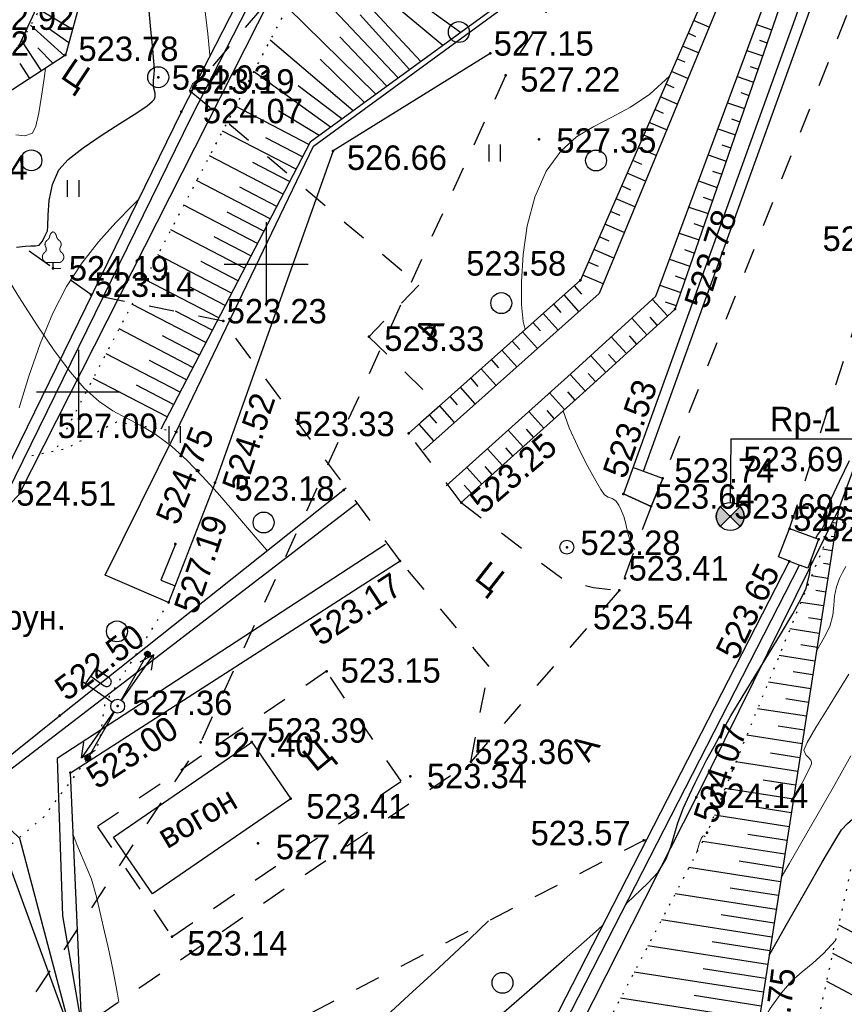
# Model space of a CAD drawing. Header units: millimetres. Extents: x 767170 to 66149698, y -983507 to 2493658.
# Tile 127 of 226: x 2114983 to 2144493, y -581661 to -546419. Entities that reach past the tile are written whole.
import ezdxf

# ---------------------------------------------------------------- set-up
doc = ezdxf.new("R2010")
doc.units = ezdxf.units.MM
for name, pattern in [('Д_ТРОТ_ТРУБА', [3, 1.5, -1.5]), ('ДОРОГИ_СТРОЯЩ', [9, 8, -1]), ('Контура низ откосов  Штриховая 0.1-0.5 - - - - - - -', [0.6, 0.1, -0.5])]:
    doc.linetypes.add(name, pattern=pattern)
for name, color, linetype in [('(001) Сетка', 92, 'Continuous'), ('(003) Пункты', 7, 'Continuous'), ('(004) Точки рельефа', 7, 'Continuous'), ('(004a) Точки рельефа (отк.)', 7, 'Continuous'), ('(007) Здания', 7, 'Continuous'), ('(013) Газ', 30, 'ИК_Газопровод -------г--------'), ('(014) Водопровод', 5, 'ИК_Водопровод -------в--------'), ('(022) Возд. Линии', 7, 'Continuous'), ('(025) Дорога', 7, 'Continuous'), ('(027) Гидрография', 7, 'Continuous'), ('(031) Горизонтали', 42, 'Continuous'), ('(035) Откосы', 7, 'Continuous'), ('(036) Растительность', 7, 'Continuous'), ('(038) Деревья', 7, 'Continuous'), ('(039) Земля', 7, 'Continuous'), ('(040) Ограда', 7, 'Continuous')]:
    doc.layers.add(name, color=color, linetype=linetype)
doc.layers.add('(032) Горизонтали утолщенные', color=32, linetype='Continuous', lineweight=30)
doc.styles.add('BM-431', font='txt')
doc.styles.add('D-431', font='txt')
doc.styles.add('S', font='txtwr', dxfattribs={"oblique": 15})
doc.styles.get("Standard").update_dxf_attribs({"font": 'isocpeui.ttf'})
doc.linetypes.add('GAZ_VOZDUSH', pattern='A,1,-2,["~",Standard,S=3,R=0,X=-1.5,Y=-1.5],-1,10', length=14)
doc.linetypes.add('ИК_Водопровод -------в--------', pattern='A,9,-0.6,["В",Standard,S=1.2,R=0,X=0,Y=-0.6],-1.2', length=10.8)
doc.linetypes.add('ИК_Газопровод -------г--------', pattern='A,9,-0.6,["Г",Standard,S=1.2,R=0,X=0,Y=-0.6],-1.2', length=10.8)
doc.linetypes.add('ОГРАДА_БЕТ', pattern='A,4,["|",Standard,S=0.8,R=0,X=0,Y=-0.8],4', length=8)
doc.linetypes.add('ОТКОСЫ_НЕУКР', pattern='A,0.5,["|",Standard,S=1.2,R=0,X=0,Y=-1.2],1,["|",Standard,S=0.5,R=0,X=0,Y=-0.5],0.5', length=2)
doc.linetypes.add('ОТКОСЫ_НЕУКР1', pattern='A,0.5,["|",Standard,S=-1.2,R=0,X=0,Y=1.2],1,["|",Standard,S=-0.5,R=0,X=0,Y=0.5],0.5', length=2)

# ---------------------------------------------------------------- blocks, each defined once
blk = doc.blocks.new('d')
at = {"layer": '(038) Деревья'}
blk.add_ellipse((0, 0), major_axis=(0.265, 0.265), ratio=1, start_param=5.497787, end_param=11.780972, dxfattribs=at)
blk = doc.blocks.new('I04010')
for p, q in [((-0.412273, 0.007146), (-0.412273, 1.207146)), ((0.387727, 1.207146), (0.387727, 0.007146))]:
    blk.add_line(p, q)
blk = doc.blocks.new('Setka')
at = {"layer": '(001) Сетка'}
for p, q in [((0, 1.5), (0, -1.5)), ((-1.5, 0), (1.5, 0))]:
    blk.add_line(p, q, dxfattribs=at)
blk = doc.blocks.new('d-flat-27-flat-1')
at = {"layer": '(038) Деревья'}
blk.add_ellipse((0, 0), major_axis=(0.265, 0.265), ratio=1, start_param=5.497787, end_param=11.780972, dxfattribs=at)
blk = doc.blocks.new('U1061-flat-2')
at = {"layer": '(022) Возд. Линии'}
blk.add_circle((0, 0), 0.25, dxfattribs=at)
at = {"color": 4, "oblique": 15}
blk.add_attdef('Z', (0.797, -0.495), '', height=1, dxfattribs=at)
blk = doc.blocks.new('I00110-flat-4')
h = blk.add_hatch(color=7)
edge = h.paths.add_edge_path()
edge.add_line((0.354, 0.354), (0, 0))
edge.add_line((0, 0), (0.354, -0.354))
edge.add_arc((0, 0), 0.5, 315, 405)
edge = h.paths.add_edge_path()
edge.add_line((-0.354, -0.354), (0, 0))
edge.add_line((0, 0), (-0.354, 0.354))
edge.add_arc((0, 0), 0.5, 135, 225)
at = {"layer": '(003) Пункты'}
blk.add_circle((0, 0), 0.5, dxfattribs=at)
at = {"color": 7}
for points in [[(0, 0), (-0.354, 0.354, 0.414214), (-0.354, -0.354)], [(0, 0), (0.354, -0.354, 0.414214), (0.354, 0.354)]]:
    blk.add_lwpolyline(points, format="xyb", close=True, dxfattribs=at)
blk.add_lwpolyline([(0.008, 0), (0.008, 0)], dxfattribs=at)
at = {"color": 4, "linetype": 'Continuous', "style": 'S', "oblique": 15}
blk.add_attdef('G', (0.692, 0.111), '', height=1, dxfattribs=at)
at = {"color": 4, "style": 'S', "oblique": 15}
blk.add_attdef('Z', (0.738, -1.15), '', height=1, dxfattribs=at)
blk = doc.blocks.new('d-flat-35-flat-1')
at = {"layer": '(038) Деревья'}
blk.add_ellipse((0, 0), major_axis=(0.265, 0.265), ratio=1, start_param=5.497787, end_param=11.780972, dxfattribs=at)
blk = doc.blocks.new('f-flat-5-flat-1')
at = {"layer": '(022) Возд. Линии'}
for points in [[(-1.148, 0.801), (-0.719, 1.416)], [(-0.205, 0.143), (-1.23, 0.859)]]:
    blk.add_lwpolyline(points, dxfattribs=at)
blk.add_lwpolyline([(-0.254, 0.772), (-0.254, 0.772, 0.414214), (-0.294, 0.998), (-0.776, 1.334), (-0.962, 1.068), (-0.48, 0.732, 0.414214)], format="xyb", close=True, dxfattribs=at)
blk.add_circle((0, 0), 0.25, dxfattribs=at)
blk = doc.blocks.new('S1-flat-6-flat-1')
at = {"layer": '(022) Возд. Линии'}
for p, q in [((0, 0), (-1.145, -1.64)), ((-1.145, -1.64), (-1.064, -1.087)), ((-1.145, -1.64), (-0.654, -1.373))]:
    blk.add_line(p, q, dxfattribs=at)
blk = doc.blocks.new('S2-flat-6-flat-1')
at = {"layer": '(022) Возд. Линии'}
for p, q in [((0, 0), (1.145, 1.64)), ((1.145, 1.64), (0.654, 1.373)), ((1.145, 1.64), (1.064, 1.087))]:
    blk.add_line(p, q, dxfattribs=at)
blk = doc.blocks.new('s3-flat-8-flat-1')
at = {"layer": '(022) Возд. Линии'}
h = blk.add_hatch(dxfattribs=at)
h.set_pattern_fill('ACET-2D-ACET-2D-ANSI31', color=256, scale=0.01, angle=60.2458, style=0)
h.set_pattern_definition([(105.245828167, (-32401.5294, -79738.96087), (-0.030632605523, -0.008349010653), [])])
edge = h.paths.add_edge_path()
edge.add_arc((0.943, 1.65), 0.1, 0, 360)
blk.add_lwpolyline([(0, 0), (0.993, 1.736)], dxfattribs=at)
blk.add_circle((0.943, 1.65), 0.1, dxfattribs=at)
blk = doc.blocks.new('s4-flat-8-flat-1')
at = {"layer": '(022) Возд. Линии'}
h = blk.add_hatch(dxfattribs=at)
h.set_pattern_fill('ACET-2D-ACET-2D-ANSI31', color=256, scale=0.01, angle=240.2458, style=0)
h.set_pattern_definition([(285.245828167, (-32401.28193, -79738.52796), (0.030632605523, 0.008349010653), [])])
edge = h.paths.add_edge_path()
edge.add_arc((-0.943, -1.65), 0.1, 0, 360)
blk.add_lwpolyline([(0, 0), (-0.993, -1.736)], dxfattribs=at)
blk.add_circle((-0.943, -1.65), 0.1, dxfattribs=at)
blk = doc.blocks.new('prov-s-flat-6-flat-1')
at = {"layer": '(022) Возд. Линии'}
for name, p in [('s3-flat-8-flat-1', (0.123, 0.216)), ('s4-flat-8-flat-1', (-0.124, -0.217))]:
    blk.add_blockref(name, p, dxfattribs=at)
blk = doc.blocks.new('karagach-flat-12-flat-1')
at = {"layer": '(038) Деревья', "const_width": 0.0375}
for points in [[(-0.208, 1.009, 0.181567), (-0.117, 1.159, 0.303004)], [(0, 1.312, 0.246034), (-0.117, 1.159, 0.489079)], [(0, 1.312, -0.246034), (0.117, 1.159, -0.489079)], [(0.208, 1.009, -0.181567), (0.117, 1.159, -0.303004)], [(-0.315, 0.559, 0.383603), (-0.255, 0.753, 0.352912)], [(-0.208, 1.009, 0.430853), (-0.255, 0.753, 0.548276)], [(0.208, 1.009, -0.430853), (0.255, 0.753, -0.548276)], [(0.315, 0.559, -0.383603), (0.255, 0.753, -0.352912)], [(-0.315, 0.559, 0.626949), (-0.218, 0.206, 0.702465)], [(0.315, 0.559, -0.626949), (0.218, 0.206, -0.702465)]]:
    blk.add_lwpolyline(points, format="xyb", dxfattribs=at)
for points in [[(0, 0.206), (-0.218, 0.206)], [(0, 0), (0, 0.206)], [(0, 0.206), (0.218, 0.206)], [(0, 0), (0.281, 0)]]:
    blk.add_lwpolyline(points, dxfattribs=at)
at = {"layer": '(038) Деревья'}
blk.add_lwpolyline([(0, 0), (0, 0.206)], dxfattribs=at)
blk = doc.blocks.new('A$C05d28b1e')
at = {"layer": '(003) Пункты', "ltscale": 600}
blk.add_line((100967, 81575), (105749, 81575), dxfattribs=at)
at = {"layer": '(004) Точки рельефа', "color": 7, "linetype": 'ByBlock', "lineweight": -2}
for p in [(81647, 94014), (95586, 87254), (78068, 86740), (98973, 86224), (82801, 85790), (88013, 85231), (89436, 81772), (98532, 80158), (87110, 79749), (97119, 79607), (91318, 79294), (100952, 78798), (95097, 77699), (89130, 77208), (103060, 77194), (96975, 76152), (86497, 73256), (76942, 71664), (83820, 70723), (77330, 69626), (89502, 69491), (85216, 68696), (100119, 67481), (97849, 67204), (80964, 63758), (83873, 49879), (99627, 49152), (88020, 47853), (100823, 46869), (93450, 46447), (83430, 42245), (87837, 36393), (89226, 34580), (87809, 32378), (87566, 30288), (85741, 26576), (88708, 25275), (90759, 21661)]:
    blk.add_point(p, dxfattribs=at)
at = {"layer": '(004a) Точки рельефа (отк.)', "color": 7, "linetype": 'ByBlock', "lineweight": -2}
for p in [(98114, 79156), (104824, 79051), (103071, 78364), (104105, 77984), (97181, 76585), (91663, 70018), (99727, 68744), (99074, 49941), (87193, 49086)]:
    blk.add_point(p, dxfattribs=at)
at = {"layer": '(007) Здания', "ltscale": 600}
blk.add_lwpolyline([(83820, 70723), (85216, 68696), (80275, 65293), (78878, 67320), (83820, 70723)], dxfattribs=at)
at = {"layer": '(013) Газ', "linetype": 'GAZ_VOZDUSH', "ltscale": 600, "flags": 128}
blk.add_lwpolyline([(139039, 153682), (138885, 152734), (135454, 145357), (130316, 142546), (115842, 109039), (104824, 79051), (99727, 68744), (82201, 34139), (52809, 3628), (56082, -3749), (32593, -24350), (33828, -29046), (31852, -35564), (-6995, -77251), (-10648, -79274), (-22017, -90450), (-29954, -94459), (-74554, -132816), (-76953, -135094)], dxfattribs=at)
at = {"layer": '(014) Водопровод', "linetype": 'GAZ_VOZDUSH', "ltscale": 600, "flags": 128}
blk.add_lwpolyline([(87809, 32378), (87290, 31082), (87795, 30880)], dxfattribs=at)
at = {"layer": '(022) Возд. Линии', "color": 0, "ltscale": 600, "flags": 128}
blk.add_lwpolyline([(100967, 81575), (100944, 79298)], dxfattribs=at)
at = {"layer": '(025) Дорога', "linetype": 'Д_ТРОТ_ТРУБА', "ltscale": 600}
for p, q in [((87672, 101100), (81647, 94014)), ((81647, 94014), (89803, 87079)), ((78068, 86740), (72096, 90931)), ((89803, 87079), (88013, 85231)), ((82801, 85790), (78068, 86740)), ((89130, 77208), (82801, 85790)), ((88013, 85231), (90548, 82763)), ((90548, 82763), (89436, 81772)), ((92314, 73433), (89130, 77208)), ((91663, 70018), (92314, 73433))]:
    blk.add_line(p, q, dxfattribs=at)
at = {"layer": '(025) Дорога', "linetype": 'Д_ТРОТ_ТРУБА', "ltscale": 600, "flags": 128}
for points in [[(103071, 78364), (108136, 94128), (121311, 127975), (129224, 144046), (129881, 144552), (131035, 145447), (133208, 146418), (135300, 147146), (138641, 147465), (143191, 146540), (147359, 145316), (149783, 143492), (150815, 142076)], [(113335, 147140), (113890, 147063), (123073, 144000), (123325, 143794), (123508, 143307), (123340, 142397), (117537, 129153), (105171, 96881), (98532, 80158)], [(150815, 142076), (135921, 113311), (125552, 93370), (117383, 77821), (104208, 56333), (99627, 49152), (88708, 25275), (72217, 300), (60109, -13961), (40976, -33812), (21855, -53057), (7525, -67385), (-21145, -96032), (-41237, -115998), (-56020, -131074), (-73097, -148290), (-76079, -151266)], [(96975, 76152), (91663, 70018), (77743, 60511), (77407, 60141), (71543, 56980), (67628, 56398), (63649, 57538), (35933, 62943), (-1136, 71955), (-2270, 72968), (-11178, 84489), (-11295, 84899), (-11231, 85387), (2620, 97018), (30185, 117380)], [(91318, 79294), (94971, 76542), (96057, 76254), (96975, 76152)], [(98114, 79156), (96975, 76152)], [(97952, 67229), (97849, 67204), (80355, 58128), (80019, 57758), (78093, 56361), (76297, 53138)]]:
    blk.add_lwpolyline(points, dxfattribs=at)
at = {"layer": '(025) Дорога', "linetype": 'Д_ТРОТ_ТРУБА', "ltscale": 600}
blk.add_lwpolyline([(91318, 79294), (89436, 81772)], dxfattribs=at)
blk.add_lwpolyline([(80964, 63758), (89166, 69320), (86497, 73256), (78295, 67694)], close=True, dxfattribs=at)
at = {"layer": '(027) Гидрография', "color": 3, "ltscale": 600}
for points in [[(30545, 117726), (44356, 100325), (54063, 87824), (62828, 76792), (72012, 68319), (72714, 68122), (73131, 68177), (87601, 79281)], [(77407, 60141), (75517, 67269), (75191, 67595), (74497, 67553), (71085, 67532), (62130, 76350), (46008, 97015), (34748, 111736), (30185, 117380)], [(103533, 104416), (96249, 86774), (89968, 81175)], [(90783, 79889), (95254, 83914), (98283, 86678), (104624, 103803), (105987, 104192)], [(88603, 77800), (76863, 70140), (77044, 64500), (77743, 60511)], [(80355, 58128), (82148, 56210), (81913, 53244), (82660, 52191), (82757, 51396), (82218, 50239)]]:
    blk.add_lwpolyline(points, dxfattribs=at)
at = {"layer": '(031) Горизонтали', "color": 42, "linetype": 'Continuous', "lineweight": 0, "ltscale": 600}
for points in [[(104038, 74006), (104311, 74469), (104508, 74856), (104615, 75263), (104652, 75616), (104676, 75945), (104744, 76282), (104850, 76575), (104957, 76795), (105076, 77012)], [(93609, 85492), (93534, 85780), (93480, 86376), (93470, 87199), (93529, 88170), (93681, 89206), (93951, 90227), (94361, 91152), (94879, 91872), (95448, 92381), (96060, 92761), (96706, 93089), (97379, 93446), (98070, 93912), (98771, 94564)], [(103212, 68706), (103382, 69016), (103671, 69563), (103806, 69837), (103848, 69940), (103854, 69965), (103850, 70005), (103825, 70074), (103756, 70160), (103649, 70266), (103577, 70434), (103700, 70709), (104012, 71242), (104423, 71910), (104844, 72588), (105186, 73153)], [(84377, 77575), (84377, 77575), (84023, 77975), (83598, 78475), (83116, 79041), (82594, 79640), (82048, 80241), (81492, 80809), (80944, 81314), (80355, 81760), (79827, 82072), (79335, 82319), (78853, 82574), (78356, 82909), (77818, 83395), (77332, 83963), (76753, 84740), (76129, 85652), (75507, 86624), (74931, 87582), (74449, 88451), (74107, 89159), (73951, 89629)], [(97530, 77617), (97389, 77851), (97285, 78193), (97209, 78536), (97136, 78796), (97044, 79024), (96962, 79205), (96852, 79355), (96717, 79442), (96582, 79484), (96447, 79571), (96315, 79762), (96082, 80158), (95788, 80699), (95475, 81324), (95184, 81974), (94963, 82576)], [(102769, 65871), (103056, 66365), (103862, 67768), (104624, 69103), (105265, 70231)], [(79068, 61415), (79008, 61777), (78890, 62408), (78780, 62943), (78670, 63434), (78553, 63935), (78422, 64499), (78270, 65179), (78082, 65817), (77829, 66442), (77562, 67059), (77431, 67404)], [(99737, 66750), (99840, 67117), (99916, 67299), (99968, 67356), (99996, 67362), (100029, 67352), (100042, 67334)], [(85078, 56792), (85033, 57042), (85150, 57274), (85409, 57627), (85772, 58068), (86202, 58564), (86663, 59081), (87023, 59440), (87644, 60018), (88471, 60774), (89447, 61664), (90516, 62648), (91624, 63683), (92290, 64320)], [(101914, 60383), (102039, 60619), (102377, 61189), (102763, 61740), (103151, 62174), (103523, 62504), (103897, 62806), (104288, 63154), (104716, 63625)], [(89041, 49845), (89042, 49879), (88969, 50646), (88848, 51634), (88714, 52710), (88599, 53739), (88537, 54587), (88560, 55120), (88706, 55559), (88905, 55947), (89129, 56275), (89349, 56537), (89536, 56724), (89784, 56886), (90022, 56967), (90299, 57105), (90599, 57343), (91253, 57885), (92176, 58660), (93283, 59599), (94486, 60631), (94637, 60763)], [(82097, 47025), (82417, 46994), (82697, 47081), (82810, 47334), (82919, 47809), (83019, 48409), (83110, 49040), (83160, 49414)], [(88352, 48502), (88317, 48612), (88422, 48854), (88612, 49009)], [(82212, 37254), (82565, 38387), (82972, 39545), (83424, 40644), (83914, 41602), (84457, 42432), (85055, 43197), (85675, 43892), (86285, 44513), (86476, 44695)]]:
    blk.add_lwpolyline(points, dxfattribs=at)
at = {"layer": '(032) Горизонтали утолщенные', "color": 32, "linetype": 'Continuous', "lineweight": 30, "ltscale": 600}
for points in [[(104011, 78019), (104071, 78135), (104229, 78359), (104320, 78520), (104310, 78681), (104296, 78844), (104373, 79033), (104567, 79452), (104854, 80058), (105209, 80802)], [(97215, 64927), (97248, 64957), (97987, 65660), (98363, 66069), (98651, 66548), (98819, 66969), (98935, 67380), (99064, 67831), (99272, 68371), (99486, 68839), (99688, 69262), (99892, 69671), (100113, 70097), (100365, 70570), (100665, 71121), (100971, 71658), (101374, 72332), (101835, 73089), (102315, 73875), (102776, 74636), (103179, 75318), (103485, 75868), (103656, 76231), (103784, 76722), (103837, 77170), (103845, 77276)], [(102336, 63092), (102359, 63131), (102999, 64254), (103649, 65396), (104237, 66421), (104689, 67194), (104932, 67579), (105143, 67810), (105334, 67970), (105525, 68129), (105740, 68359)], [(82125, 43000), (82434, 43040), (82633, 43056), (82803, 43049), (82934, 43080), (83050, 43220), (83136, 43394), (83227, 43587), (83227, 43587), (83227, 43587), (83240, 43756), (83250, 44150), (83294, 44677), (83410, 45247), (83634, 45768), (83972, 46139), (84509, 46561), (85155, 47003), (85823, 47432), (86424, 47816), (86795, 48069), (86981, 48216), (87050, 48290), (87065, 48319), (87080, 48383), (87080, 48522), (87024, 48741), (87025, 48959), (87051, 49212), (87051, 49212), (87051, 49212), (87062, 49322), (87047, 49535), (87027, 49790), (86999, 50109), (86934, 50794), (86846, 51721)], [(92297, 60574), (93670, 61767), (95007, 62941), (96227, 64027), (96384, 64171)]]:
    blk.add_lwpolyline(points, dxfattribs=at)
at = {"layer": '(035) Откосы', "ltscale": 600}
for p, q in [((100185, 96307), (99635, 96547)), ((101887, 96410), (102431, 96222)), ((99716, 95970), (99436, 96092)), ((99806, 95389), (99238, 95637)), ((101991, 95848), (102268, 95752)), ((99328, 95056), (99039, 95181)), ((101541, 95477), (102106, 95281)), ((101656, 94910), (101943, 94811)), ((99427, 94471), (98841, 94726)), ((101195, 94543), (101780, 94341)), ((98940, 94141), (98643, 94271)), ((99048, 93552), (98444, 93815)), ((101320, 93973), (101618, 93870)), ((100850, 93609), (101455, 93400)), ((98552, 93227), (98246, 93360)), ((98669, 92634), (98048, 92905)), ((100985, 93036), (101292, 92929)), ((98164, 92312), (97849, 92449)), ((100504, 92675), (101129, 92459)), ((98290, 91716), (97651, 91994)), ((100649, 92098), (100967, 91989)), ((100158, 91741), (100804, 91518)), ((97776, 91398), (97453, 91539)), ((97911, 90798), (97254, 91084)), ((100313, 91161), (100641, 91048)), ((97389, 90483), (97056, 90628)), ((99813, 90808), (100479, 90577)), ((99978, 90224), (100316, 90107)), ((97532, 89879), (96858, 90173)), ((99467, 89874), (100153, 89637)), ((97001, 89569), (96659, 89718)), ((97152, 88961), (96461, 89262)), ((99642, 89287), (99991, 89166)), ((99121, 88940), (99828, 88696)), ((96613, 88654), (96263, 88807)), ((96773, 88043), (96064, 88352)), ((99307, 88349), (99665, 88225)), ((96225, 87740), (95866, 87896)), ((98775, 88006), (99502, 87755)), ((96394, 87125), (95668, 87441)), ((98971, 87412), (99340, 87285)), ((95634, 86761), (95368, 87059)), ((98430, 87073), (99177, 86814)), ((95529, 86132), (94997, 86729)), ((94892, 86100), (94626, 86398)), ((98160, 86565), (98699, 85974)), ((98617, 86481), (99014, 86344)), ((94788, 85471), (94255, 86068)), ((94151, 85439), (93885, 85738)), ((97424, 85894), (97963, 85303)), ((98062, 85934), (98331, 85638)), ((94046, 84810), (93514, 85407)), ((93409, 84778), (93143, 85077)), ((96689, 85223), (97228, 84632)), ((97326, 85263), (97596, 84968)), ((93305, 84149), (92773, 84746)), ((96591, 84592), (96860, 84297)), ((92668, 84117), (92402, 84416)), ((95953, 84552), (96492, 83961)), ((92563, 83488), (92031, 84085)), ((95222, 83885), (95757, 83291)), ((95855, 83921), (96125, 83626)), ((91927, 83456), (91660, 83755)), ((91822, 82827), (91290, 83424)), ((94482, 83219), (95017, 82624)), ((95119, 83255), (95387, 82958)), ((91185, 82795), (90919, 83094)), ((91081, 82166), (90548, 82763)), ((93742, 82553), (94277, 81958)), ((94379, 82589), (94647, 82291)), ((90444, 82134), (90177, 82433)), ((90339, 81505), (89807, 82102)), ((93002, 81887), (93537, 81292)), ((93640, 81923), (93907, 81625)), ((92262, 81221), (92798, 80626)), ((92900, 81257), (93168, 80959)), ((91523, 80555), (92058, 79960)), ((92160, 80590), (92428, 80293)), ((91420, 79924), (91688, 79627)), ((104747, 78557), (104631, 78575)), ((104670, 78064), (104554, 78082)), ((104593, 77570), (104244, 77624)), ((104516, 77076), (104283, 77112)), ((104439, 76582), (103857, 76673)), ((104362, 76089), (104013, 76143)), ((104285, 75595), (103470, 75722)), ((104208, 75101), (103743, 75174)), ((104131, 74607), (103083, 74771)), ((104054, 74114), (103472, 74204)), ((103977, 73620), (102697, 73819)), ((103900, 73126), (103202, 73235)), ((103823, 72632), (102310, 72868)), ((103747, 72139), (102931, 72266)), ((103670, 71645), (101923, 71917)), ((103593, 71151), (102661, 71296)), ((103516, 70657), (101536, 70966)), ((103439, 70164), (102391, 70327)), ((103362, 69670), (101149, 70015)), ((103285, 69176), (102120, 69358)), ((103208, 68682), (100763, 69064)), ((103131, 68189), (101850, 68388)), ((103054, 67695), (100376, 68112)), ((102977, 67201), (101580, 67419)), ((102900, 66707), (99955, 67167)), ((102823, 66214), (101267, 66456)), ((102746, 65720), (99466, 66231)), ((102592, 64732), (98977, 65296)), ((102669, 65226), (100945, 65495)), ((102515, 64239), (100624, 64534)), ((102438, 63745), (98487, 64361)), ((106652, 63217), (104834, 64167)), ((102361, 63251), (100302, 63572)), ((102284, 62757), (97998, 63426)), ((106192, 62335), (104615, 63158)), ((102130, 61770), (97509, 62490)), ((102207, 62264), (99981, 62611)), ((105731, 61452), (104397, 62149)), ((101976, 60783), (97020, 61555)), ((102053, 61276), (99659, 61649)), ((98006, 50690), (93183, 54216)), ((96590, 49655), (92884, 53645)), ((95783, 49066), (92375, 52670)), ((97375, 50228), (95117, 52106)), ((84122, 50795), (82941, 51498)), ((94976, 48476), (91811, 51592)), ((96186, 49360), (94414, 51322)), ((83839, 49857), (82623, 50945)), ((83992, 50318), (83269, 50832)), ((94168, 47887), (91193, 50411)), ((95379, 48771), (93690, 50538)), ((83010, 49316), (82307, 50395)), ((83425, 49587), (82882, 50144)), ((94572, 48182), (92991, 49729)), ((82596, 49046), (82253, 49573)), ((93361, 47298), (90606, 49288)), ((93765, 47592), (92202, 48781)), ((92587, 46680), (89958, 48048)), ((92958, 47003), (91500, 47880)), ((92126, 45793), (89495, 47162)), ((92357, 46236), (91041, 46921)), ((91665, 44907), (89032, 46277)), ((91895, 45350), (90579, 46035)), ((91204, 44020), (88568, 45391)), ((91434, 44463), (90117, 45149)), ((90742, 43133), (88105, 44505)), ((90973, 43577), (89655, 44262)), ((90281, 42247), (87642, 43620)), ((90512, 42690), (89193, 43376)), ((89820, 41360), (87179, 42734)), ((90050, 41804), (88731, 42490)), ((89358, 40474), (86716, 41848)), ((89589, 40917), (88268, 41604)), ((88897, 39587), (86253, 40963)), ((89128, 40030), (87806, 40718)), ((88436, 38700), (85790, 40077)), ((88666, 39144), (87344, 39832)), ((87975, 37814), (85327, 39192)), ((88205, 38257), (86882, 38946)), ((87513, 36927), (84864, 38306)), ((87744, 37371), (86420, 38060))]:
    blk.add_line(p, q, dxfattribs=at)
at = {"layer": '(035) Откосы', "linetype": 'Контура низ откосов  Штриховая 0.1-0.5 - - - - - - -', "ltscale": 600}
for points in [[(103197, 56600), (106463, 71701), (112284, 88953), (116260, 106271), (122597, 117101), (129958, 128064), (132828, 132631)], [(104824, 79051), (100119, 67481), (83503, 35704)], [(85552, 56047), (82218, 50239), (67213, 43463), (54029, 33528)]]:
    blk.add_lwpolyline(points, dxfattribs=at)
at = {"layer": '(035) Откосы', "ltscale": 600}
for points in [[(103186, 104699), (95586, 87254), (89436, 81772)], [(91318, 79294), (95791, 83322), (98973, 86224), (104935, 103461), (105736, 103495)], [(104824, 79051), (101665, 58785), (99642, 51883), (92632, 46765), (87283, 36484)], [(85552, 56047), (83873, 49879), (72794, 42654), (55260, 33104)]]:
    blk.add_lwpolyline(points, dxfattribs=at)
at = {"layer": '(035) Откосы', "linetype": 'ОТКОСЫ_НЕУКР', "ltscale": 600}
for points in [[(85297, 31263), (87837, 36393), (92747, 46621), (99695, 51688)], [(99074, 49941), (93450, 46447), (89226, 34580), (87566, 30288), (85297, 31263)]]:
    blk.add_lwpolyline(points, dxfattribs=at)
at = {"layer": '(039) Земля', "linetype": 'Контура низ откосов  Штриховая 0.1-0.5 - - - - - - -', "ltscale": 600, "flags": 128}
for points in [[(87837, 36393), (85694, 36745), (83865, 35776), (82422, 35489)], [(87566, 30288), (85279, 26670), (85083, 25275), (83100, 22616), (78769, 18934), (77913, 18309), (75018, 20395), (73882, 21918), (73498, 25771)]]:
    blk.add_lwpolyline(points, dxfattribs=at)
at = {"layer": '(040) Ограда', "ltscale": 600, "flags": 128}
for points in [[(78719, 169049), (77648, 162259), (71840, 147999), (75441, 143543), (76428, 141258), (78095, 138984), (107201, 107557), (97119, 79607), (98114, 79156), (98532, 80158), (97458, 80546)], [(54606, 6575), (81789, 34195), (88378, 47674), (103429, 77058)]]:
    blk.add_lwpolyline(points, dxfattribs=at)
at = {"layer": '(040) Ограда', "linetype": 'ОГРАДА_БЕТ', "ltscale": 600, "flags": 128}
for points in [[(79114, 168987), (78036, 162151), (72300, 148067), (75787, 143752), (76777, 141458), (78404, 139239), (107660, 107650), (97834, 80410)], [(54321, 6856), (81458, 34429), (88020, 47853), (103060, 77194), (102668, 77349), (103071, 78364), (104105, 77984), (103725, 76950), (103429, 77058)]]:
    blk.add_lwpolyline(points, dxfattribs=at)
at = {"linetype": 'ОТКОСЫ_НЕУКР', "ltscale": 600}
for points in [[(30545, 117726), (45018, 100546), (53249, 89648), (63078, 76972), (72426, 68683), (72934, 68458), (76942, 71664), (87202, 79822)], [(77407, 60141), (74930, 66941), (73521, 66974), (70766, 66898), (61921, 75981), (51963, 88436), (43116, 99871), (30183, 117379)]]:
    blk.add_lwpolyline(points, dxfattribs=at)
at = {"ltscale": 600}
for points in [[(98532, 80158), (98114, 79156), (97119, 79607)], [(103060, 77194), (103429, 77058)]]:
    blk.add_lwpolyline(points, dxfattribs=at)
at = {"linetype": 'ОТКОСЫ_НЕУКР1', "ltscale": 600}
blk.add_lwpolyline([(77743, 60511), (77330, 69626), (89130, 77208)], dxfattribs=at)
at = {"layer": '(001) Сетка', "xscale": 1000, "yscale": 1000, "zscale": 1000}
for p in [(84335, 87831), (84335, 37831)]:
    blk.add_blockref('Setka', p, dxfattribs=at)
at = {"layer": '(022) Возд. Линии', "xscale": 1000, "yscale": 1000, "zscale": 1000}
for name, p in [('d-flat-27-flat-1', (96143, 91539)), ('I00110-flat-4', (100944, 78798)), ('U1061-flat-2', (95097, 77699)), ('d-flat-35-flat-1', (87193, 49086)), ('karagach-flat-12-flat-1', (83430, 42245)), ('prov-s-flat-6-flat-1', (85741, 26576)), ('S2-flat-6-flat-1', (85882, 26778)), ('f-flat-5-flat-1', (85741, 26576)), ('S1-flat-6-flat-1', (85597, 26369))]:
    blk.add_blockref(name, p, dxfattribs=at)
at = {"layer": '(036) Растительность', "linetype": 'Continuous', "xscale": 500, "yscale": 500, "zscale": 500}
for p in [(92518, 91506), (81066, 81425), (84156, 44797)]:
    blk.add_blockref('I04010', p, dxfattribs=at)
at = {"layer": '(038) Деревья', "linetype": 'Continuous', "xscale": 1000, "yscale": 1000, "zscale": 1000}
for p in [(91232, 96137), (92752, 86435), (84246, 78582), (78997, 74686), (92795, 62105), (82654, 46112)]:
    blk.add_blockref('d', p, dxfattribs=at)
at = {"layer": '(003) Пункты', "style": 'D-431'}
for s, p in [('Rp-1', (102365, 81849)), ('523.69', (101417, 80416))]:
    blk.add_text(s, height=875, dxfattribs=at).set_placement(p)
at = {"layer": '(004) Точки рельефа', "linetype": 'ByBlock', "char_height": 875, "attachment_point": 4, "style": 'D-431'}
for s, insert in [('523.19', (81772, 94364)), ('522.94', (72221, 91281)), ('523.84', (104248, 88735)), ('523.58', (91495, 87851)), ('523.14', (78193, 87090)), ('523.23', (82926, 86140)), ('523.33', (88565, 85155)), ('523.33', (85357, 82104)), ('523.18', (83203, 79793)), ('523.28', (95585, 77851)), ('523.54', (96029, 75189)), ('523.15', (87005, 73280)), ('523.39', (84364, 71132)), ('523.34', (90089, 69501)), ('523.57', (93802, 67460)), ('523.14', (81517, 63514)), ('523.78', (84338, 50098)), ('527.22', (100148, 49002)), ('524.07', (88792, 47871)), ('527.35', (101441, 46814)), ('526.66', (93947, 46201)), ('524.19', (83993, 42240)), ('527.00', (83591, 36604)), ('524.51', (82111, 34182)), ('527.36', (86267, 26685)), ('527.40', (89176, 25183)), ('527.44', (91400, 21527))]:
    blk.add_mtext(s, dxfattribs=dict(at, insert=insert))
for s, insert, rotation in [('523.78', (99700, 86310), 72.4142), ('523.53', (96780, 80248), 71.0947), ('523.25', (91824, 79174), 40.7103), ('523.65', (100788, 73796), 64.0766), ('523.17', (86053, 74498), 33.2685), ('522.50', (76939, 72508), 36.7573), ('523.00', (78049, 69371), 33.4039), ('524.07', (100028, 67895), 71.8597), ('526.75', (102421, 59081), 82.8318), ('524.52', (89872, 34322), 71.8879), ('524.75', (87491, 33170), 68.3987), ('527.19', (88155, 29964), 71.5463)]:
    blk.add_mtext(s, dxfattribs=dict(at, insert=insert, rotation=rotation))
at = {"layer": '(004a) Точки рельефа (отк.)', "linetype": 'ByBlock', "char_height": 875, "attachment_point": 4, "style": 'D-431'}
for s, insert in [('523.74', (98946, 80438)), ('523.64', (98239, 79506)), ('523.69', (101077, 79148)), ('524.14', (104949, 79401)), ('523.68', (103196, 78714)), ('524.07', (104230, 78334)), ('523.41', (97306, 76935)), ('523.36', (91788, 70368)), ('524.14', (100157, 68794)), ('523.41', (85770, 68416)), ('522.92', (80612, 51214)), ('522.42', (78984, 50285)), ('527.15', (99199, 50291)), ('524.03', (87677, 49068))]:
    blk.add_mtext(s, dxfattribs=dict(at, insert=insert))
at = {"layer": '(007) Здания', "style": 'BM-431'}
blk.add_text('вогон', height=880, rotation=30.5862, dxfattribs=at).set_placement((80791, 66882))
at = {"layer": '(025) Дорога', "linetype": 'ДОРОГИ_СТРОЯЩ', "style": 'BM-431'}
for s, rotation, p in [('Ц', 326.1349, (76934, 94516)), ('Ц', 321.9506, (91746, 76563)), ('Ц', 39.3212, (86104, 69626)), ('A', 55.5157, (95879, 69965)), ('A', 68.3477, (97162, 39549))]:
    blk.add_text(s, height=875, rotation=rotation, dxfattribs=at).set_placement(p)
at = {"layer": '(039) Земля', "linetype": 'Continuous', "style": 'BM-431'}
blk.add_text('нав.грун.', height=875, dxfattribs=at).set_placement((79009, 29314))

msp = doc.modelspace()

# ---------------------------------------------------------------- block references
at = {"color": 5, "lineweight": 50}
msp.add_blockref('A$C05d28b1e', (2032748.06, -597565.05), dxfattribs=at)

# ---------------------------------------------------------------- next in the draw order: block references
msp.add_blockref('A$C05d28b1e', (2039466.73, -642998.3), dxfattribs=at)

doc.saveas('drawing.dxf')
